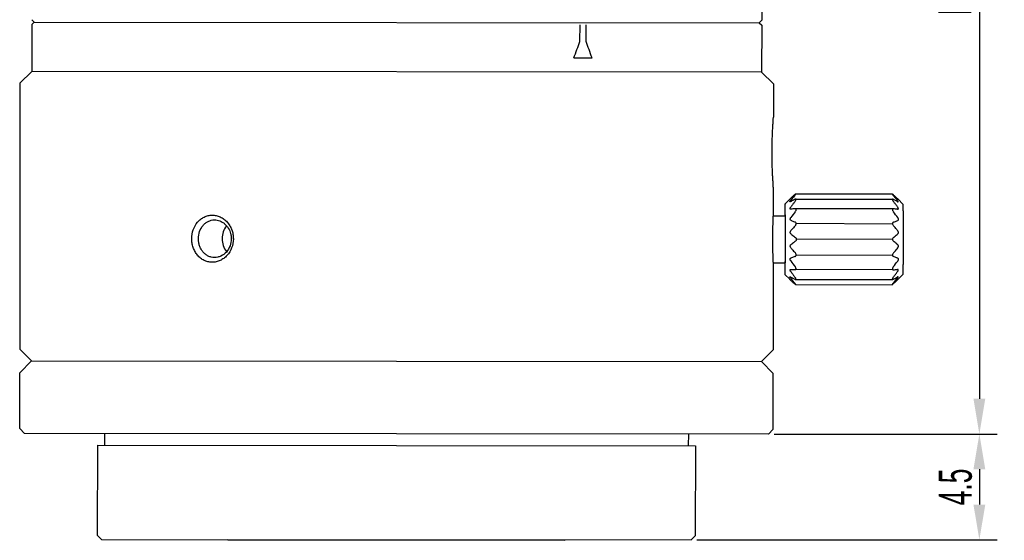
# Model space of a CAD drawing. Header units: millimetres. Extents: x 79 to 276, y 66 to 188.
# Tile 1 of 4: x 79 to 163, y 66 to 110. Entities that reach past the tile are written whole.
import ezdxf

# ---------------------------------------------------------------- set-up
doc = ezdxf.new("R2010")
doc.units = ezdxf.units.MM
doc.header["$LTSCALE"] = 16.335
doc.header["$PDMODE"] = 3
doc.header["$PDSIZE"] = 8
doc.layers.get('0').update_dxf_attribs({"linetype": 'CONTINUOUS'})
doc.layers.get('Defpoints').update_dxf_attribs({"linetype": 'CONTINUOUS'})
doc.layers.add('02___PRT_ALL_AXES', color=7, linetype='CONTINUOUS')
doc.styles.get("Standard").update_dxf_attribs({"font": 'txt', "width": 0.6})
doc.dimstyles.get("Standard").update_dxf_attribs({"dimtxt": 2.8, "dimasz": 3, "dimexe": 1.5, "dimexo": 0.5, "dimtad": 1, "dimdec": 3, "dimdsep": 46, "dimtxsty": 'STANDARD', "dimblk": '_FILLED', "dimblk1": '_FILLED', "dimblk2": '_FILLED', "dimcen": 0.09, "dimadec": 3, "dimazin": 2, "dimtol": 1, "dimtp": 0.001, "dimtm": 0.001, "dimtfac": 1, "dimtdec": 3, "dimtofl": 0, "dimtmove": 0, "dimatfit": 3, "dimldrblk": '_FILLED', "dimfxl": 1, "dimtolj": 1, "dimarcsym": 0})

# ---------------------------------------------------------------- blocks, each defined once
blk = doc.blocks.new('_FILLED')
at = {"color": 0, "linetype": 'ByBlock'}
blk.add_solid([(0, 0), (-1, 0.167), (-1, -0.167)], dxfattribs=at)
blk = doc.blocks.new('*D31')
at = {"color": 0, "lineweight": -2}
for p, q in [((143.218, 171.024), (162.055, 171.024)), ((160.555, 168.024), (160.555, 77.881)), ((143.133, 74.881), (162.055, 74.881))]:
    blk.add_line(p, q, dxfattribs=at)
at = {"layer": 'Defpoints', "color": 0}
for p in [(142.718, 171.024), (142.633, 74.881), (160.555, 74.881)]:
    blk.add_point(p, dxfattribs=at)
at = {"color": 0, "linetype": 'ByBlock', "lineweight": -2, "xscale": 3, "yscale": 3, "zscale": 3}
for p, rotation in [((160.555, 171.024), 90), ((160.555, 74.881), 270)]:
    blk.add_blockref('_FILLED', p, dxfattribs=dict(at, rotation=rotation))
at = {"color": 0, "insert": (158.499, 122.953), "char_height": 2.8, "attachment_point": 5, "rotation": 90}
blk.add_mtext('\\A1;Min：48.18  Max：48.43{}{{\\H0.7x;}{}}', dxfattribs=at)
blk = doc.blocks.new('*D29')
at = {"color": 0, "lineweight": -2, "transparency": 16777216}
for p, q in [((143.133, 74.881), (162.055, 74.881)), ((160.555, 71.881), (160.555, 68.879)), ((136.565, 65.879), (162.055, 65.879))]:
    blk.add_line(p, q, dxfattribs=at)
at = {"layer": 'Defpoints', "color": 0, "transparency": 16777216}
for p in [(142.633, 74.881), (136.065, 65.879), (160.555, 65.879)]:
    blk.add_point(p, dxfattribs=at)
at = {"color": 0, "lineweight": -2, "transparency": 16777216, "xscale": 3, "yscale": 3, "zscale": 3}
for p, rotation in [((160.555, 74.881), 90), ((160.555, 65.879), 270)]:
    blk.add_blockref('_FILLED', p, dxfattribs=dict(at, rotation=rotation))
at = {"color": 0, "transparency": 16777216, "insert": (158.53, 70.38), "char_height": 2.8, "attachment_point": 5, "rotation": 90}
blk.add_mtext('\\A1;4.5', dxfattribs=at)

msp = doc.modelspace()

# ---------------------------------------------------------------- linework, layer by layer
for p, q in [((144.9979, 92.8007), (153.1817, 92.7394)), ((145.0003, 91.4631), (153.1822, 91.4247)), ((144.9978, 90.115), (153.1782, 90.0869))]:
    msp.add_line(p, q)
at = {"color": 7, "linetype": 'Continuous'}
for points, knots in [([(96.6005, 92.5656), (96.4816, 92.4162), (96.2962, 92.064), (96.2351, 91.6725), (96.2349, 91.4744)], [0, 0, 0, 0, 0.4907152, 1, 1, 1, 1]), ([(96.2349, 91.4744), (96.2348, 91.2763), (96.2952, 90.8848), (96.4798, 90.5323), (96.5983, 90.3827)], [0, 0, 0, 0, 0.509283, 1, 1, 1, 1])]:
    msp.add_open_spline(points, degree=3, knots=knots, dxfattribs=at)
at = {"layer": '02___PRT_ALL_AXES', "color": 7, "linetype": 'Continuous'}
for p, q in [((142.0653, 111.2337), (142.0642, 110.0337)), ((80.0639, 109.6887), (80.0603, 105.6887)), ((80.2641, 109.8885), (80.0639, 109.6887)), ((80.0642, 110.0887), (80.2641, 109.8885)), ((80.2641, 109.8885), (141.864, 109.8339)), ((126.6296, 108.2474), (126.6309, 109.6474)), ((127.1456, 108.247), (127.1468, 109.647)), ((142.0642, 110.0337), (141.864, 109.8339)), ((141.864, 109.8339), (142.0639, 109.6337)), ((142.0639, 109.6337), (142.0603, 105.6337)), ((126.1065, 106.8479), (127.6543, 106.8465)), ((80.0603, 105.6887), (79.0595, 104.6896)), ((142.0603, 105.6337), (80.0603, 105.6887)), ((142.0603, 105.6337), (143.0594, 104.6329)), ((79.0595, 104.6896), (79.0394, 82.0896)), ((143.0594, 104.6329), (143.0569, 101.8083)), ((143.0517, 95.8576), (143.0495, 93.3955)), ((144.0475, 94.4318), (144.4524, 94.836)), ((144.4483, 94.8316), (144.4524, 94.836)), ((144.4524, 94.836), (144.503, 94.8853)), ((144.8628, 95.2088), (144.8885, 95.2312)), ((144.8631, 95.2086), (144.8885, 95.2312)), ((144.9553, 94.8441), (153.1857, 94.8368)), ((144.9636, 95.2848), (153.1488, 95.2776)), ((153.2204, 95.2238), (153.2504, 95.1969)), ((153.2204, 95.2238), (153.2501, 95.1967)), ((153.4228, 94.9362), (153.4006, 94.9622)), ((153.4228, 94.9362), (153.4009, 94.9624)), ((153.4152, 95.0462), (153.4336, 95.0291)), ((153.4152, 95.0462), (153.4334, 95.0289)), ((154.0476, 94.4229), (153.6435, 94.8278)), ((153.2476, 94.0083), (144.9157, 94.0157)), ((153.6035, 93.9827), (153.6188, 93.9815)), ((143.0471, 93.4329), (144.0471, 93.432)), ((143.046, 89.4703), (143.0394, 82.0329)), ((143.0436, 89.4329), (144.0435, 89.432)), ((144.0163, 89.4297), (144.0167, 89.3916)), ((153.2431, 88.8394), (144.9111, 88.8467)), ((144.0422, 88.4322), (144.4463, 88.0273)), ((144.4463, 88.0273), (144.4422, 88.0316)), ((144.9493, 88.0182), (153.1797, 88.0109)), ((153.3943, 87.8852), (153.4165, 87.911)), ((153.3946, 87.885), (153.4165, 87.911)), ((153.6375, 88.0191), (153.5868, 87.9698)), ((154.0423, 88.4233), (153.6375, 88.0191)), ((144.8818, 87.6313), (144.8561, 87.6538)), ((144.8818, 87.6313), (144.8564, 87.6539)), ((144.9568, 87.5775), (153.1419, 87.5703)), ((153.2434, 87.6509), (153.2137, 87.6239)), ((153.2437, 87.6507), (153.2137, 87.6239)), ((153.427, 87.8184), (153.4089, 87.8012)), ((153.4272, 87.8183), (153.4089, 87.8012)), ((80.0385, 81.0887), (79.0394, 82.0896)), ((142.0385, 81.0338), (143.0394, 82.0329)), ((79.0376, 80.0896), (80.0385, 81.0887)), ((80.0385, 81.0887), (142.0385, 81.0338)), ((143.0376, 80.0329), (142.0385, 81.0338)), ((79.0334, 75.3376), (79.0376, 80.0896)), ((143.0334, 75.2809), (143.0376, 80.0329)), ((79.4331, 74.9373), (79.0334, 75.3376)), ((142.6331, 74.8812), (143.0334, 75.2809)), ((142.6331, 74.8812), (79.4331, 74.9373)), ((86.2331, 74.9312), (86.2322, 73.9312)), ((135.8331, 74.8873), (135.8322, 73.8873)), ((85.6322, 73.9318), (85.6254, 66.2838)), ((85.6323, 73.9318), (136.4321, 73.8867)), ((136.4322, 73.8867), (136.4254, 66.2387)), ((85.9851, 65.9235), (85.6254, 66.2838)), ((136.0651, 65.879), (136.4254, 66.2387)), ((85.9855, 65.9235), (136.0646, 65.879)), ((96.7251, 65.8733), (96.6845, 65.914)), ((125.325, 65.848), (96.7251, 65.8733)), ((125.325, 65.848), (125.3657, 65.8885))]:
    msp.add_line(p, q, dxfattribs=at)
for centre, radius, start, end in [((151.9506, 87.2059), 10.6976, 132.808706, 134.122167), ((152.1498, 86.8039), 11.1235, 132.125829, 133.404744), ((153.9116, 87.2797), 11.9859, 141.040484, 141.607016), ((149.3375, 85.7131), 10.1352, 118.148732, 118.377882), ((149.9756, 84.5149), 11.4927, 117.306977, 118.135313), ((154.9161, 86.4664), 13.2784, 140.323226, 141.036918), ((153.7781, 85.2343), 13.3859, 131.683982, 132.81226), ((153.8951, 84.877), 13.7233, 131.160764, 132.134055), ((155.7529, 85.7745), 14.3643, 140.148556, 140.33021), ((151.0809, 82.3767), 13.8997, 116.673389, 117.312263), ((156.0797, 85.5017), 14.79, 139.972484, 140.148559), ((158.7322, 83.9023), 17.523, 142.090906, 142.957336), ((157.1083, 84.6345), 16.1353, 139.209058, 139.963527), ((151.9277, 80.6957), 15.7819, 116.427866, 116.680742), ((144.1612, 84.8627), 13.7549, 47.647663, 48.873867), ((140.8955, 84.4147), 16.3596, 40.301679, 41.096401), ((146.5443, 81.8002), 14.6393, 62.499025, 62.801877), ((139.3063, 83.8099), 17.6597, 37.087676, 37.913406), ((144.4513, 85.4065), 13.1634, 47.080301, 48.052328), ((147.3535, 83.3516), 12.8896, 61.874182, 62.505126), ((141.9743, 85.333), 14.9429, 40.121228, 40.291621), ((143.5115, 86.6172), 12.9399, 38.744271, 40.008252), ((146.0229, 86.9067), 10.9901, 46.488797, 47.6416), ((148.362, 85.2363), 10.7521, 61.054145, 61.879515), ((146.2151, 87.298), 10.5772, 45.771532, 46.963656), ((148.9808, 86.3593), 9.4699, 60.757139, 61.041768), ((155.279, 86.4756), 13.2163, 143.95576, 144.42234), ((148.6013, 36.8032), 57.331, 93.886702, 94.069975), ((156.9197, 84.1769), 15.3652, 141.361173, 143.685031), ((156.6129, 85.5012), 14.8682, 142.955262, 143.94416), ((149.8644, 18.3005), 75.8767, 93.739463, 93.89126), ((148.7574, 29.1519), 65.0117, 85.724846, 86.039508), ((141.2958, 84.3092), 15.241, 36.003643, 38.340101), ((141.4818, 85.4527), 14.9336, 36.028122, 37.092968), ((142.855, 86.4555), 13.2332, 35.58918, 36.01385), ((94.9372, 91.4755), 2.2467, 359.948958, 0.510014), ((95.0118, 91.4755), 2.1721, 359.354601, 359.949111), ((-33.6979, 91.4164), 177.7797, 359.359599, 0.004997), ((156.9325, 98.6643), 15.3652, 216.213371, 218.537229), ((141.3084, 98.5596), 15.241, 321.558301, 323.894759), ((155.2877, 96.3684), 13.2162, 215.476062, 215.942633), ((149.6591, 159.595), 70.9074, 265.849983, 266.1606), ((148.603, 157.6081), 68.9251, 273.860047, 274.021901), ((149.8042, 140.5884), 51.8631, 274.01695, 274.212916), ((142.8637, 96.4106), 13.2333, 323.884543, 324.309223), ((151.9576, 95.6435), 10.6969, 225.776206, 227.088902), ((152.1585, 96.0463), 11.1242, 226.493686, 227.773348), ((154.4816, 96.0161), 12.706, 218.309516, 219.588975), ((149.3477, 97.1415), 10.1352, 241.52052, 241.749665), ((149.9882, 98.3394), 11.4936, 241.763106, 242.592069), ((156.6234, 97.3405), 14.8682, 215.954232, 216.943144), ((155.7622, 97.0681), 14.3633, 219.56746, 219.749842), ((151.0975, 100.4759), 13.9009, 242.586744, 243.224999), ((156.0901, 97.3408), 14.7898, 219.749835, 219.925913), ((158.7455, 98.9356), 17.523, 216.941072, 217.807498), ((157.1203, 98.2063), 16.1353, 219.934871, 220.689346), ((151.9467, 102.1542), 15.7818, 243.217663, 243.470536), ((140.908, 98.4548), 16.3595, 318.802001, 319.596795), ((146.5614, 101.0593), 14.6394, 297.096525, 297.39938), ((139.3198, 99.0625), 17.6597, 321.984998, 322.810732), ((147.3683, 99.5055), 12.8885, 297.393263, 298.024831), ((141.985, 97.5346), 14.943, 319.606854, 319.777166), ((141.4924, 97.4158), 14.9336, 322.805438, 323.870271), ((143.0221, 96.6624), 13.5879, 319.90484, 320.553313), ((146.031, 95.9537), 10.9901, 312.256795, 313.409607), ((148.6318, 97.1421), 10.2086, 297.997784, 299.130403), ((146.2224, 95.5621), 10.5772, 312.934755, 314.126869), ((144.048, 95.8178), 12.2591, 320.554912, 321.171205), ((153.7884, 97.6117), 13.385, 227.085405, 228.214448), ((153.9074, 97.9703), 13.7243, 227.76507, 228.737615), ((144.1728, 98.001), 13.755, 311.024537, 312.250731), ((144.4626, 97.456), 13.1624, 311.846052, 312.818844)]:
    msp.add_arc(centre, radius, start, end, dxfattribs=at)
for major_axis, start_param, end_param in [((-27.8112, -72.113), 1.6153347, 1.6346935), ((27.6833, -72.1622), 1.4681853, 1.487544)]:
    msp.add_ellipse((111.0633, 108.9612), major_axis=major_axis, ratio=0.1916261, start_param=start_param, end_param=end_param, dxfattribs=at)
for points, knots in [([(143.0516, 95.8577), (143.0517, 95.8971), (143.0455, 96.0074), (143.0333, 96.2171), (143.015, 96.5122), (142.9944, 96.8824), (142.9741, 97.315), (142.9512, 97.9731), (142.9392, 98.8359), (142.9529, 99.6986), (142.977, 100.3559), (142.998, 100.7878), (143.0193, 101.1575), (143.0382, 101.452), (143.0506, 101.6605), (143.0569, 101.7696), (143.0569, 101.8083)], [0, 0, 0, 0, 0.0198662, 0.0555959, 0.1058255, 0.1688088, 0.2423821, 0.3239522, 0.5004891, 0.676974, 0.7584858, 0.8318334, 0.8947631, 0.9450092, 0.9805092, 1, 1, 1, 1]), ([(143.0459, 95.8403), (143.0462, 95.8394), (143.0469, 95.837), (143.0476, 95.8343), (143.0487, 95.8332)], [0, 0, 0, 0, 0.3646655, 1, 1, 1, 1]), ([(144.5064, 94.8853), (144.4989, 94.8782), (144.4882, 94.8681), (144.4746, 94.8555), (144.4661, 94.8476), (144.4591, 94.8412), (144.4538, 94.8361), (144.4503, 94.8337), (144.4488, 94.8316), (144.4483, 94.8316)], [0, 0, 0, 0, 0.3883034, 0.5576372, 0.7056427, 0.8279958, 0.920175, 0.97835, 1, 1, 1, 1]), ([(144.4758, 94.6145), (144.4718, 94.6145), (144.4617, 94.6176), (144.4622, 94.6366), (144.4713, 94.6567), (144.4807, 94.6726), (144.4865, 94.6813)], [0, 0, 0, 0, 0.1501691, 0.3209964, 0.6079645, 1, 1, 1, 1]), ([(144.4877, 94.6163), (144.4866, 94.616), (144.4827, 94.6151), (144.4787, 94.6145), (144.4758, 94.6145)], [0, 0, 0, 0, 0.2769189, 1, 1, 1, 1]), ([(144.4865, 94.6813), (144.4887, 94.6848), (144.4985, 94.6992), (144.5091, 94.7132), (144.5174, 94.7236)], [0, 0, 0, 0, 0.235778, 1, 1, 1, 1]), ([(144.5204, 94.6303), (144.5175, 94.6287), (144.5069, 94.6233), (144.4959, 94.6185), (144.4877, 94.6163)], [0, 0, 0, 0, 0.2818159, 1, 1, 1, 1]), ([(144.9636, 95.2848), (144.9597, 95.2848), (144.9496, 95.2792), (144.9332, 95.2682), (144.912, 95.2513), (144.8967, 95.2383), (144.8885, 95.2312)], [0, 0, 0, 0, 0.1273995, 0.3506977, 0.6486832, 1, 1, 1, 1]), ([(144.8923, 95.1757), (144.9037, 95.189), (144.9243, 95.2137), (144.9471, 95.2437), (144.96, 95.2639), (144.9651, 95.2735), (144.9668, 95.2794), (144.9673, 95.2831), (144.9649, 95.2848), (144.9636, 95.2848)], [0, 0, 0, 0, 0.3891203, 0.7122861, 0.8343746, 0.9216969, 0.9509927, 0.9713989, 1, 1, 1, 1]), ([(144.9553, 94.8441), (144.9516, 94.8441), (144.9334, 94.842), (144.9165, 94.8347), (144.9036, 94.8283)], [0, 0, 0, 0, 0.2079698, 1, 1, 1, 1]), ([(144.9068, 94.6686), (144.9223, 94.6884), (144.949, 94.7266), (144.9746, 94.7758), (144.9828, 94.8105), (144.9817, 94.8299), (144.9707, 94.8427), (144.9604, 94.8441), (144.9553, 94.8441)], [0, 0, 0, 0, 0.3572552, 0.6629711, 0.7777612, 0.8618688, 0.9277196, 1, 1, 1, 1]), ([(153.1488, 95.2775), (153.1479, 95.2776), (153.1455, 95.276), (153.1471, 95.2708), (153.1499, 95.2644), (153.1554, 95.2554), (153.1627, 95.2445), (153.1758, 95.2266), (153.1868, 95.2128), (153.1946, 95.2033)], [0, 0, 0, 0, 0.0292399, 0.0744477, 0.1548589, 0.2708123, 0.4180696, 0.5918342, 1, 1, 1, 1]), ([(153.1588, 95.2734), (153.1578, 95.274), (153.1546, 95.2758), (153.1512, 95.2775), (153.1488, 95.2775)], [0, 0, 0, 0, 0.3326989, 1, 1, 1, 1]), ([(153.2204, 95.2238), (153.2089, 95.2341), (153.1889, 95.2513), (153.1682, 95.2678), (153.1588, 95.2734)], [0, 0, 0, 0, 0.5862041, 1, 1, 1, 1]), ([(153.1857, 94.8368), (153.1819, 94.8368), (153.1744, 94.836), (153.1609, 94.8256), (153.1608, 94.7959), (153.1754, 94.7586), (153.1912, 94.7301), (153.2008, 94.7148)], [0, 0, 0, 0, 0.0802758, 0.1513913, 0.3326694, 0.6255121, 1, 1, 1, 1]), ([(153.1946, 95.2033), (153.1969, 95.2004), (153.2067, 95.1887), (153.2166, 95.1771), (153.2242, 95.1683)], [0, 0, 0, 0, 0.240926, 1, 1, 1, 1]), ([(153.2355, 94.8209), (153.2322, 94.8226), (153.2203, 94.8284), (153.2078, 94.8333), (153.1984, 94.8353)], [0, 0, 0, 0, 0.2772302, 1, 1, 1, 1]), ([(153.2008, 94.7148), (153.2037, 94.7103), (153.2157, 94.692), (153.2286, 94.6743), (153.2387, 94.6612)], [0, 0, 0, 0, 0.244689, 1, 1, 1, 1]), ([(153.6476, 94.8235), (153.647, 94.8235), (153.6456, 94.8256), (153.642, 94.8279), (153.6368, 94.8331), (153.6298, 94.8394), (153.6213, 94.8474), (153.6077, 94.8601), (153.597, 94.8702), (153.5896, 94.8772)], [0, 0, 0, 0, 0.0215629, 0.0798608, 0.1720203, 0.2943244, 0.4423136, 0.6116522, 1, 1, 1, 1]), ([(153.5929, 94.8772), (153.5984, 94.8719), (153.6152, 94.8554), (153.6322, 94.8391), (153.6435, 94.8278)], [0, 0, 0, 0, 0.3237364, 1, 1, 1, 1]), ([(153.6355, 94.6732), (153.6331, 94.6767), (153.6231, 94.6911), (153.6123, 94.7051), (153.6039, 94.7156)], [0, 0, 0, 0, 0.2361443, 1, 1, 1, 1]), ([(153.607, 94.6223), (153.6098, 94.6207), (153.6199, 94.6153), (153.6305, 94.6105), (153.6384, 94.6082)], [0, 0, 0, 0, 0.2836877, 1, 1, 1, 1]), ([(153.6496, 94.6064), (153.6533, 94.6064), (153.663, 94.6099), (153.6607, 94.6287), (153.6513, 94.6484), (153.6414, 94.6644), (153.6355, 94.6732)], [0, 0, 0, 0, 0.1390693, 0.3093813, 0.6016001, 1, 1, 1, 1]), ([(153.6384, 94.6082), (153.6394, 94.6079), (153.6431, 94.607), (153.6469, 94.6064), (153.6496, 94.6064)], [0, 0, 0, 0, 0.2789937, 1, 1, 1, 1]), ([(144.0475, 94.4318), (144.046, 94.4303), (144.0454, 94.4229), (144.0431, 94.4096), (144.0416, 94.3873), (144.0397, 94.3577), (144.0379, 94.32), (144.0353, 94.2546), (144.0322, 94.1541), (144.0288, 94.0119), (144.0256, 93.8422), (144.0225, 93.6466), (144.0207, 93.5079), (144.0199, 93.4345)], [0, 0, 0, 0, 0.006206, 0.0202762, 0.042288, 0.0722042, 0.1099647, 0.1554643, 0.269189, 0.412174, 0.5829027, 0.7795456, 1, 1, 1, 1]), ([(144.0739, 93.4723), (144.0731, 93.545), (144.0715, 93.6822), (144.0688, 93.8749), (144.0658, 94.0411), (144.0626, 94.1789), (144.0596, 94.2752), (144.057, 94.337), (144.0553, 94.3715), (144.0534, 94.3983), (144.0521, 94.4149), (144.0503, 94.4251), (144.05, 94.4285), (144.0482, 94.4324), (144.0475, 94.4318)], [0, 0, 0, 0, 0.2269703, 0.4283592, 0.6019797, 0.745938, 0.858676, 0.9029487, 0.9389872, 0.9667011, 0.9860372, 0.9925563, 0.9969882, 1, 1, 1, 1]), ([(144.5322, 93.9896), (144.5183, 93.9886), (144.4954, 93.9909), (144.4766, 94.0138), (144.4727, 94.0383), (144.4777, 94.0672), (144.4946, 94.1116), (144.5147, 94.1437), (144.5298, 94.1649)], [0, 0, 0, 0, 0.1843823, 0.2708158, 0.373234, 0.5022898, 0.655276, 1, 1, 1, 1]), ([(144.918, 93.771), (144.939, 93.7974), (144.9665, 93.8397), (144.9892, 93.8998), (144.9959, 93.9417), (144.9907, 93.9776), (144.9664, 94.0117), (144.9345, 94.0169), (144.9157, 94.0157)], [0, 0, 0, 0, 0.323879, 0.4787989, 0.6157801, 0.7273535, 0.8193029, 1, 1, 1, 1]), ([(153.2476, 94.0083), (153.2295, 94.0096), (153.1984, 94.0042), (153.1757, 93.9701), (153.1715, 93.9343), (153.1787, 93.8926), (153.2017, 93.8325), (153.2291, 93.7901), (153.2499, 93.7636)], [0, 0, 0, 0, 0.1757437, 0.266507, 0.3784909, 0.5168976, 0.6735031, 1, 1, 1, 1]), ([(153.6188, 93.9815), (153.6321, 93.9805), (153.6545, 93.9829), (153.6719, 94.0059), (153.6748, 94.0303), (153.6693, 94.059), (153.6518, 94.1034), (153.6316, 94.1356), (153.6164, 94.1568)], [0, 0, 0, 0, 0.178484, 0.2631949, 0.3657666, 0.4963183, 0.6513353, 1, 1, 1, 1]), ([(154.0476, 94.4229), (154.049, 94.4216), (154.0496, 94.4149), (154.0517, 94.403), (154.0531, 94.3832), (154.0549, 94.3568), (154.0565, 94.3233), (154.0589, 94.265), (154.0616, 94.1754), (154.0647, 94.0486), (154.0675, 93.8969), (154.0701, 93.7218), (154.0725, 93.5248), (154.0747, 93.3079), (154.0773, 92.985), (154.0796, 92.5483), (154.0811, 91.9966), (154.0812, 91.6167), (154.0811, 91.4231)], [0, 0, 0, 0, 0.0018734, 0.0060611, 0.0125907, 0.0214531, 0.0326334, 0.0461055, 0.0797916, 0.1221984, 0.1729256, 0.2314907, 0.297342, 0.3698544, 0.4483392, 0.6202082, 0.8064362, 1, 1, 1, 1]), ([(93.6516, 91.4767), (93.6518, 91.7328), (93.7349, 92.2413), (94.046, 92.8009), (94.3987, 93.141), (94.7018, 93.3307), (95.0346, 93.4481), (95.3839, 93.4883), (95.7355, 93.4492), (96.0747, 93.3333), (96.3878, 93.1458), (96.6626, 92.8946), (96.889, 92.5894), (97.0556, 92.2435), (97.1589, 91.8746), (97.1827, 91.6211), (97.1838, 91.4955)], [0, 0, 0, 0, 0.1305987, 0.2572661, 0.3186918, 0.3788463, 0.4381286, 0.4971446, 0.5565871, 0.6169864, 0.6784908, 0.7413391, 0.8056196, 0.87101, 0.9359641, 1, 1, 1, 1]), ([(94.2178, 91.4762), (94.218, 91.6813), (94.2829, 92.0876), (94.5272, 92.5363), (94.8055, 92.8091), (95.0447, 92.9607), (95.3078, 93.0542), (95.492, 93.075), (95.5835, 93.0749)], [0, 0, 0, 0, 0.2644621, 0.5198434, 0.6431076, 0.7635039, 0.8819964, 1, 1, 1, 1]), ([(95.5835, 93.0749), (95.6594, 93.0749), (95.8125, 93.0604), (96.0358, 92.9966), (96.2481, 92.8932), (96.5104, 92.7046), (96.7813, 92.385), (96.9113, 92.0734), (96.9535, 91.9106)], [0, 0, 0, 0, 0.1179925, 0.2377292, 0.3594843, 0.4834743, 0.7382996, 1, 1, 1, 1]), ([(143.0059, 91.4329), (143.0061, 91.6562), (143.0102, 92.0781), (143.0246, 92.6498), (143.0392, 93.0487), (143.0472, 93.281), (143.0494, 93.3635), (143.0495, 93.3955)], [0, 0, 0, 0, 0.3412432, 0.6447663, 0.8738427, 0.9511661, 1, 1, 1, 1]), ([(144.0471, 93.432), (144.048, 93.432), (144.0485, 93.4272), (144.0498, 93.4213), (144.0507, 93.4085), (144.0519, 93.3921), (144.053, 93.3704), (144.0546, 93.3326), (144.0565, 93.2738), (144.0585, 93.1902), (144.0604, 93.0896), (144.0622, 92.973), (144.0639, 92.8416), (144.0653, 92.6967), (144.0671, 92.4804), (144.0687, 92.1875), (144.0697, 91.8171), (144.0698, 91.562), (144.0696, 91.432)], [0, 0, 0, 0, 0.0013469, 0.0050085, 0.0110429, 0.0194478, 0.0302134, 0.0433164, 0.0763842, 0.1183408, 0.1687892, 0.2272311, 0.2931219, 0.3658119, 0.444619, 0.6174344, 0.8049935, 1, 1, 1, 1]), ([(144.0818, 91.432), (144.082, 91.6179), (144.0818, 92.298), (144.079, 92.9781), (144.0739, 93.4723)], [0, 0, 0, 0, 0.2733295, 1, 1, 1, 1]), ([(144.5403, 93.0403), (144.5243, 93.0468), (144.492, 93.0715), (144.4768, 93.1372), (144.4961, 93.2092), (144.5229, 93.2547), (144.5389, 93.2765)], [0, 0, 0, 0, 0.1916877, 0.4191022, 0.7012385, 1, 1, 1, 1]), ([(144.5403, 93.0403), (144.5715, 93.0276), (144.6987, 92.9766), (144.8266, 92.9276), (144.9234, 92.8913)], [0, 0, 0, 0, 0.2459182, 1, 1, 1, 1]), ([(144.9245, 92.5912), (144.9464, 92.6148), (144.9839, 92.6698), (145.0089, 92.7624), (144.9886, 92.8499), (144.9449, 92.8833), (144.9234, 92.8913)], [0, 0, 0, 0, 0.2767316, 0.5621153, 0.8029285, 1, 1, 1, 1]), ([(153.2553, 92.884), (153.2343, 92.8759), (153.1917, 92.842), (153.1731, 92.755), (153.1978, 92.6628), (153.2348, 92.6075), (153.2564, 92.5838)], [0, 0, 0, 0, 0.1941676, 0.435431, 0.722736, 1, 1, 1, 1]), ([(153.2553, 92.884), (153.2869, 92.8961), (153.4113, 92.9442), (153.5351, 92.9939), (153.6269, 93.0322)], [0, 0, 0, 0, 0.2539605, 1, 1, 1, 1]), ([(153.6269, 93.0322), (153.6425, 93.0388), (153.6739, 93.0639), (153.6874, 93.1293), (153.6679, 93.2009), (153.6412, 93.2466), (153.6254, 93.2684)], [0, 0, 0, 0, 0.188296, 0.4156676, 0.6997994, 1, 1, 1, 1]), ([(144.5437, 91.897), (144.527, 91.911), (144.4969, 91.9492), (144.4752, 92.0486), (144.5099, 92.1265), (144.5434, 92.1656)], [0, 0, 0, 0, 0.222263, 0.4771838, 1, 1, 1, 1]), ([(144.9245, 92.5912), (144.892, 92.5563), (144.7628, 92.4163), (144.6362, 92.274), (144.5434, 92.1656)], [0, 0, 0, 0, 0.2506494, 1, 1, 1, 1]), ([(153.63, 92.1575), (153.5997, 92.1936), (153.4775, 92.3377), (153.3519, 92.479), (153.2564, 92.5838)], [0, 0, 0, 0, 0.2493262, 1, 1, 1, 1]), ([(153.6303, 91.8889), (153.6467, 91.903), (153.6761, 91.9414), (153.6968, 92.0404), (153.6629, 92.1181), (153.63, 92.1575)], [0, 0, 0, 0, 0.2206871, 0.476066, 1, 1, 1, 1]), ([(97.1838, 91.451), (97.1809, 91.1944), (97.0845, 90.6824), (96.747, 90.1299), (96.3761, 89.7963), (96.0616, 89.6112), (95.7215, 89.4981), (95.3699, 89.4621), (95.0208, 89.5052), (94.689, 89.6255), (94.3875, 89.8174), (94.127, 90.0728), (93.9161, 90.3812), (93.7636, 90.7288), (93.671, 91.0982), (93.6515, 91.3511), (93.6516, 91.4767)], [0, 0, 0, 0, 0.1308703, 0.2593307, 0.3221944, 0.3837726, 0.4441047, 0.5035055, 0.5625621, 0.621907, 0.681993, 0.7434445, 0.8066373, 0.8713538, 0.9359726, 1, 1, 1, 1]), ([(95.5807, 89.875), (95.4888, 89.875), (95.3038, 89.8964), (95.0402, 89.9911), (94.8007, 90.144), (94.5941, 90.3484), (94.427, 90.5958), (94.3064, 90.875), (94.2332, 91.1719), (94.2177, 91.3752), (94.2178, 91.4762)], [0, 0, 0, 0, 0.1182624, 0.2370372, 0.3574415, 0.4808903, 0.6082507, 0.739105, 0.8700909, 1, 1, 1, 1]), ([(97.0084, 91.4737), (97.0082, 91.268), (96.935, 90.8568), (96.6222, 90.3284), (96.2217, 90.0217), (95.8601, 89.8962), (95.673, 89.8749), (95.5807, 89.875)], [0, 0, 0, 0, 0.2611381, 0.5172869, 0.7633579, 0.882774, 1, 1, 1, 1]), ([(96.9535, 91.9106), (96.9627, 91.8748), (96.995, 91.7313), (97.0085, 91.5837), (97.0084, 91.4737)], [0, 0, 0, 0, 0.2517165, 1, 1, 1, 1]), ([(143.046, 89.4707), (143.046, 89.502), (143.044, 89.5829), (143.0366, 89.812), (143.0227, 90.2086), (143.0091, 90.7818), (143.0057, 91.2068), (143.0059, 91.4329)], [0, 0, 0, 0, 0.0477919, 0.123709, 0.3503614, 0.6543685, 1, 1, 1, 1]), ([(144.0696, 91.432), (144.0695, 91.3019), (144.069, 91.0468), (144.0673, 90.6764), (144.0652, 90.3835), (144.0631, 90.1673), (144.0614, 90.0223), (144.0595, 89.8909), (144.0575, 89.7744), (144.0554, 89.6738), (144.0532, 89.5902), (144.0513, 89.5314), (144.0496, 89.4935), (144.0485, 89.4719), (144.0472, 89.4555), (144.0463, 89.4427), (144.045, 89.4368), (144.0444, 89.432), (144.0435, 89.432)], [0, 0, 0, 0, 0.1950065, 0.3825656, 0.555381, 0.6341881, 0.7068781, 0.7727689, 0.8312108, 0.8816592, 0.9236158, 0.9566836, 0.9697866, 0.9805522, 0.9889571, 0.9949915, 0.9986531, 1, 1, 1, 1]), ([(144.9255, 91.2715), (144.8929, 91.2465), (144.7639, 91.1466), (144.6366, 91.0443), (144.5429, 90.9661)], [0, 0, 0, 0, 0.2518824, 1, 1, 1, 1]), ([(144.5437, 91.897), (144.5748, 91.871), (144.7005, 91.767), (144.8286, 91.6658), (144.9257, 91.5909)], [0, 0, 0, 0, 0.2479978, 1, 1, 1, 1]), ([(145.0028, 91.4311), (145.0028, 91.3987), (144.9881, 91.3369), (144.9478, 91.2887), (144.9255, 91.2715)], [0, 0, 0, 0, 0.5348438, 1, 1, 1, 1]), ([(144.9257, 91.5909), (144.9481, 91.5737), (144.9883, 91.5254), (145.0029, 91.4636), (145.0028, 91.4311)], [0, 0, 0, 0, 0.4651707, 1, 1, 1, 1]), ([(153.2576, 91.5835), (153.2357, 91.5662), (153.1963, 91.5177), (153.1822, 91.4563), (153.1822, 91.4239)], [0, 0, 0, 0, 0.4629669, 1, 1, 1, 1]), ([(153.1822, 91.4239), (153.1822, 91.3915), (153.1962, 91.3301), (153.2354, 91.2815), (153.2574, 91.2641)], [0, 0, 0, 0, 0.5370477, 1, 1, 1, 1]), ([(153.6295, 90.958), (153.5993, 90.984), (153.4769, 91.088), (153.3521, 91.1892), (153.2574, 91.2641)], [0, 0, 0, 0, 0.2479725, 1, 1, 1, 1]), ([(153.2576, 91.5835), (153.2894, 91.6085), (153.4152, 91.7085), (153.5391, 91.8107), (153.6303, 91.8889)], [0, 0, 0, 0, 0.2519085, 1, 1, 1, 1]), ([(154.0811, 91.4231), (154.0809, 91.2295), (154.0801, 90.8496), (154.0776, 90.2978), (154.0745, 89.8612), (154.0714, 89.5383), (154.0688, 89.3214), (154.0661, 89.1244), (154.0631, 88.9493), (154.06, 88.7976), (154.0568, 88.6708), (154.0539, 88.5812), (154.0514, 88.523), (154.0497, 88.4894), (154.0478, 88.463), (154.0464, 88.4432), (154.0443, 88.4313), (154.0437, 88.4247), (154.0423, 88.4233)], [0, 0, 0, 0, 0.1935639, 0.3797918, 0.5516608, 0.6301456, 0.702658, 0.7685093, 0.8270744, 0.8778016, 0.9202084, 0.9538945, 0.9673666, 0.9785469, 0.9874093, 0.9939389, 0.9981266, 1, 1, 1, 1]), ([(144.5421, 90.6975), (144.5087, 90.7367), (144.4741, 90.8147), (144.496, 90.914), (144.5261, 90.9521), (144.5429, 90.9661)], [0, 0, 0, 0, 0.5229714, 0.7778028, 1, 1, 1, 1]), ([(144.5421, 90.6975), (144.5729, 90.6614), (144.6974, 90.5173), (144.8252, 90.376), (144.9224, 90.2712)], [0, 0, 0, 0, 0.2493178, 1, 1, 1, 1]), ([(153.2543, 90.2638), (153.2863, 90.2988), (153.4132, 90.4387), (153.5376, 90.5811), (153.6287, 90.6895)], [0, 0, 0, 0, 0.2506428, 1, 1, 1, 1]), ([(153.6287, 90.6895), (153.6617, 90.7288), (153.6957, 90.8065), (153.6752, 90.9055), (153.6459, 90.9439), (153.6295, 90.958)], [0, 0, 0, 0, 0.5240902, 0.7793787, 1, 1, 1, 1]), ([(144.5356, 89.5866), (144.5197, 89.6084), (144.493, 89.654), (144.4738, 89.726), (144.4891, 89.7917), (144.5214, 89.8163), (144.5375, 89.8228)], [0, 0, 0, 0, 0.2988423, 0.5810474, 0.8083684, 1, 1, 1, 1]), ([(144.9208, 89.9711), (144.8882, 89.9589), (144.7599, 89.9108), (144.6322, 89.8611), (144.5375, 89.8228)], [0, 0, 0, 0, 0.2538083, 1, 1, 1, 1]), ([(144.9208, 89.9711), (144.9423, 89.9791), (144.9861, 90.0124), (145.0065, 90.0998), (144.9818, 90.1925), (144.9443, 90.2476), (144.9224, 90.2712)], [0, 0, 0, 0, 0.1970708, 0.437884, 0.7232677, 1, 1, 1, 1]), ([(153.2543, 90.2638), (153.2327, 90.2401), (153.1956, 90.1849), (153.1708, 90.0928), (153.1892, 90.0058), (153.2318, 89.9718), (153.2527, 89.9637)], [0, 0, 0, 0, 0.2772647, 0.5645698, 0.805833, 1, 1, 1, 1]), ([(153.624, 89.8147), (153.5938, 89.8274), (153.4706, 89.8785), (153.3466, 89.9275), (153.2527, 89.9637)], [0, 0, 0, 0, 0.2457576, 1, 1, 1, 1]), ([(153.6221, 89.5786), (153.638, 89.6004), (153.6647, 89.646), (153.6844, 89.7176), (153.6709, 89.7831), (153.6396, 89.8082), (153.624, 89.8147)], [0, 0, 0, 0, 0.3002821, 0.584483, 0.8117597, 1, 1, 1, 1]), ([(144.0167, 89.3916), (144.0174, 89.321), (144.019, 89.1873), (144.0217, 88.9991), (144.0246, 88.8357), (144.0277, 88.6991), (144.0305, 88.6025), (144.033, 88.5396), (144.0347, 88.5034), (144.0365, 88.4749), (144.0379, 88.4536), (144.0401, 88.4407), (144.0408, 88.4336), (144.0422, 88.4322)], [0, 0, 0, 0, 0.2208217, 0.4175829, 0.5882689, 0.7311229, 0.8446911, 0.8901213, 0.9278233, 0.9576983, 0.9796898, 0.9937628, 1, 1, 1, 1]), ([(144.0422, 88.4322), (144.0429, 88.4315), (144.0448, 88.4357), (144.0451, 88.4392), (144.0469, 88.4499), (144.0482, 88.4672), (144.0503, 88.4951), (144.0521, 88.531), (144.0548, 88.5954), (144.058, 88.6956), (144.0615, 88.8389), (144.0648, 89.0116), (144.068, 89.2117), (144.0698, 89.3541), (144.0707, 89.4294)], [0, 0, 0, 0, 0.0030217, 0.0074767, 0.0140244, 0.0334295, 0.061225, 0.0973552, 0.1417225, 0.2546422, 0.3987221, 0.5723403, 0.7735256, 1, 1, 1, 1]), ([(144.525, 88.6982), (144.5099, 88.7194), (144.4898, 88.7516), (144.473, 88.7961), (144.4681, 88.8249), (144.472, 88.8494), (144.4908, 88.8723), (144.5138, 88.8745), (144.5277, 88.8735)], [0, 0, 0, 0, 0.34481, 0.4978378, 0.6269025, 0.7292533, 0.8156587, 1, 1, 1, 1]), ([(144.9111, 88.8467), (144.9299, 88.8455), (144.9618, 88.8506), (144.9862, 88.8847), (144.9914, 88.9206), (144.9848, 88.9625), (144.9622, 89.0227), (144.9348, 89.065), (144.9139, 89.0914)], [0, 0, 0, 0, 0.1806966, 0.272646, 0.3842192, 0.5212003, 0.6761203, 1, 1, 1, 1]), ([(153.2458, 89.084), (153.2249, 89.0576), (153.1974, 89.0153), (153.1743, 88.9552), (153.167, 88.9135), (153.1712, 88.8777), (153.1938, 88.8435), (153.225, 88.8381), (153.2431, 88.8394)], [0, 0, 0, 0, 0.3264977, 0.4831032, 0.6215098, 0.7334936, 0.8242568, 1, 1, 1, 1]), ([(153.6115, 88.6902), (153.6268, 88.7114), (153.6471, 88.7436), (153.6646, 88.7879), (153.6702, 88.8166), (153.6673, 88.841), (153.6499, 88.8641), (153.6276, 88.8665), (153.6142, 88.8655)], [0, 0, 0, 0, 0.3487517, 0.5038109, 0.6343707, 0.7368725, 0.8215555, 1, 1, 1, 1]), ([(144.4422, 88.0316), (144.4428, 88.0316), (144.4442, 88.0295), (144.4478, 88.0272), (144.453, 88.022), (144.4601, 88.0157), (144.4685, 88.0077), (144.4821, 87.995), (144.4928, 87.9849), (144.5002, 87.9779)], [0, 0, 0, 0, 0.0215629, 0.0798608, 0.1720203, 0.2943244, 0.4423136, 0.6116522, 1, 1, 1, 1]), ([(144.4969, 87.9779), (144.4914, 87.9832), (144.4746, 87.9997), (144.4576, 88.016), (144.4463, 88.0273)], [0, 0, 0, 0, 0.3237364, 1, 1, 1, 1]), ([(144.5115, 88.1395), (144.501, 88.1529), (144.4864, 88.1724), (144.4702, 88.1985), (144.4617, 88.215), (144.457, 88.2287), (144.4558, 88.24), (144.4614, 88.248), (144.4673, 88.2487), (144.4702, 88.2487)], [0, 0, 0, 0, 0.3831436, 0.5496143, 0.6906475, 0.8003745, 0.8774668, 0.9345162, 1, 1, 1, 1]), ([(144.4702, 88.2487), (144.4769, 88.2487), (144.4925, 88.2441), (144.5067, 88.2372), (144.5147, 88.2328)], [0, 0, 0, 0, 0.4220639, 1, 1, 1, 1]), ([(144.8976, 88.0342), (144.901, 88.0325), (144.9133, 88.0266), (144.9263, 88.0218), (144.936, 88.0198)], [0, 0, 0, 0, 0.2756857, 1, 1, 1, 1]), ([(144.9386, 88.1402), (144.9358, 88.1448), (144.924, 88.1631), (144.9112, 88.1808), (144.9011, 88.1938)], [0, 0, 0, 0, 0.2443933, 1, 1, 1, 1]), ([(144.9493, 88.0182), (144.9534, 88.0182), (144.9612, 88.0191), (144.9756, 88.0291), (144.9775, 88.0589), (144.9634, 88.0966), (144.9481, 88.125), (144.9386, 88.1402)], [0, 0, 0, 0, 0.0844642, 0.1590401, 0.3409344, 0.6299338, 1, 1, 1, 1]), ([(153.233, 88.1865), (153.2175, 88.1666), (153.1961, 88.1365), (153.1731, 88.0955), (153.1611, 88.0681), (153.1551, 88.0447), (153.155, 88.0255), (153.165, 88.0124), (153.1749, 88.0109), (153.1797, 88.0109)], [0, 0, 0, 0, 0.3594417, 0.5240693, 0.6685641, 0.7844093, 0.8682927, 0.9315835, 1, 1, 1, 1]), ([(153.1797, 88.0109), (153.1874, 88.0109), (153.2048, 88.0151), (153.2208, 88.0223), (153.2295, 88.0268)], [0, 0, 0, 0, 0.4407432, 1, 1, 1, 1]), ([(153.5835, 87.9698), (153.5909, 87.9769), (153.6016, 87.987), (153.6152, 87.9996), (153.6237, 88.0075), (153.6308, 88.0139), (153.636, 88.019), (153.6396, 88.0214), (153.641, 88.0235), (153.6416, 88.0235)], [0, 0, 0, 0, 0.3883034, 0.5576372, 0.7056427, 0.8279958, 0.920175, 0.97835, 1, 1, 1, 1]), ([(153.5981, 88.1315), (153.6088, 88.1448), (153.6238, 88.1644), (153.6407, 88.1904), (153.6497, 88.2069), (153.6549, 88.2206), (153.6569, 88.2315), (153.6523, 88.2398), (153.6467, 88.2406), (153.644, 88.2406)], [0, 0, 0, 0, 0.3859954, 0.5542287, 0.6970544, 0.8082054, 0.8854065, 0.9395211, 1, 1, 1, 1]), ([(153.644, 88.2406), (153.6376, 88.2406), (153.6226, 88.2359), (153.6091, 88.2291), (153.6013, 88.2247)], [0, 0, 0, 0, 0.4171493, 1, 1, 1, 1]), ([(144.8818, 87.6313), (144.8936, 87.6209), (144.9143, 87.6036), (144.9359, 87.5872), (144.9457, 87.5817)], [0, 0, 0, 0, 0.582494, 1, 1, 1, 1]), ([(144.9122, 87.655), (144.9101, 87.6576), (144.9014, 87.6683), (144.8925, 87.6788), (144.8857, 87.6868)], [0, 0, 0, 0, 0.2418297, 1, 1, 1, 1]), ([(144.9568, 87.5775), (144.9644, 87.5775), (144.9484, 87.6078), (144.9353, 87.6248), (144.9201, 87.6451), (144.9122, 87.655)], [0, 0, 0, 0, 0.2507142, 0.5805903, 1, 1, 1, 1]), ([(144.9457, 87.5817), (144.9468, 87.5811), (144.9503, 87.5793), (144.9541, 87.5776), (144.9568, 87.5775)], [0, 0, 0, 0, 0.3247145, 1, 1, 1, 1]), ([(153.2176, 87.6794), (153.2059, 87.6661), (153.1893, 87.6466), (153.1692, 87.6212), (153.157, 87.6048), (153.1477, 87.5911), (153.1421, 87.5816), (153.1398, 87.5757), (153.1392, 87.5729), (153.1399, 87.5706), (153.1413, 87.5703), (153.1419, 87.5703)], [0, 0, 0, 0, 0.3878496, 0.5605521, 0.7116904, 0.8347868, 0.9233381, 0.9530716, 0.9733978, 0.9866178, 1, 1, 1, 1]), ([(153.1419, 87.5703), (153.1456, 87.5703), (153.1549, 87.5762), (153.1704, 87.5869), (153.1909, 87.6039), (153.2057, 87.6168), (153.2137, 87.6239)], [0, 0, 0, 0, 0.1211134, 0.3430339, 0.6433981, 1, 1, 1, 1])]:
    msp.add_open_spline(points, degree=3, knots=knots, dxfattribs=at)
for points in [[(153.1984, 94.8353), (153.1942, 94.8362), (153.19, 94.8368), (153.1857, 94.8368)], [(144.936, 88.0198), (144.9403, 88.0188), (144.9448, 88.0182), (144.9493, 88.0182)]]:
    msp.add_open_spline(points, degree=3, dxfattribs=at)

# ---------------------------------------------------------------- dimensions: what is measured, and where the dimension line sits
dim = msp.add_linear_dim(base=(160.5549, 74.8812), p1=(142.7183, 171.0244), p2=(142.6331, 74.8812), angle=90, text='Min：48.18  Max：48.43{}{{\\H0.7x;}{}}', dimstyle='STANDARD', override={"dimdec": 2})
dim.commit()
dim.dimension.update_dxf_attribs({"geometry": '*D31', "text_midpoint": (158.4987, 122.9528)})
dim = msp.add_linear_dim(base=(160.5549, 65.879), p1=(142.6331, 74.8812), p2=(136.0646, 65.879), angle=90, text='4.5', dimstyle='STANDARD')
dim.commit()
dim.dimension.update_dxf_attribs({"geometry": '*D29', "text_midpoint": (158.5299, 70.3801)})

doc.saveas('drawing.dxf')
